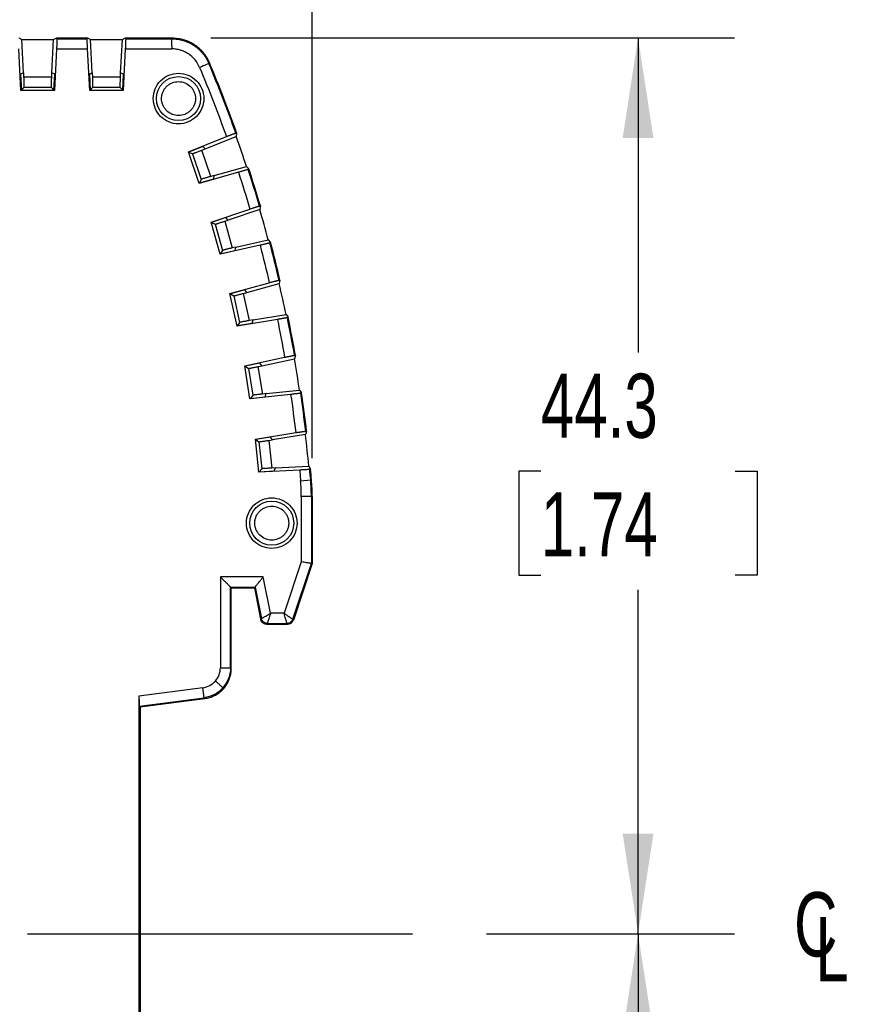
# Model space of a CAD drawing. Header units: millimetres. Extents: x 10 to 410, y 10 to 314.
# Tile 11 of 21: x 264 to 305, y 126 to 175. Entities that reach past the tile are written whole.
import ezdxf

# ---------------------------------------------------------------- set-up
doc = ezdxf.new("R2010")
doc.units = ezdxf.units.MM
doc.header["$LTSCALE"] = 1.5
doc.linetypes.add('CENTERX2', pattern=[20.32, 12.7, -2.54, 2.54, -2.54])
doc.layers.add('CENTER', color=40, linetype='CENTERX2')
doc.layers.add('DIMENSIONS', color=140, linetype='Continuous', lineweight=25)
doc.styles.add('SLDTEXTSTYLE0', font='TXT', dxfattribs={"width": 0.7})
doc.dimstyles.new('SLDDIMSTYLE0', dxfattribs={"dimtxt": 3.237012, "dimasz": 4.953, "dimexe": 0, "dimexo": 0.0625, "dimgap": 0.809253, "dimtad": 0, "dimtih": 1, "dimtoh": 1, "dimrnd": 1e-09, "dimzin": 12, "dimdsep": 46, "dimtxsty": 'SLDTEXTSTYLE0', "dimsah": 1, "dimcen": 0.09, "dimadec": 0, "dimazin": 3, "dimtfac": 1, "dimtofl": 0, "dimtmove": 0, "dimatfit": 3, "dimfxl": 0, "dimfrac": 2, "dimtolj": 1, "dimtzin": 12, "dimarcsym": 0})
doc.dimstyles.new('SLDDIMSTYLE2', dxfattribs={"dimtxt": 3.237012, "dimasz": 4.953, "dimexe": 0, "dimexo": 0.0625, "dimgap": 0.809253, "dimtad": 0, "dimtih": 1, "dimtoh": 1, "dimrnd": 1e-09, "dimzin": 4, "dimdsep": 46, "dimtxsty": 'SLDTEXTSTYLE0', "dimsah": 1, "dimcen": 0.09, "dimadec": 0, "dimazin": 1, "dimtfac": 1, "dimtofl": 0, "dimtmove": 0, "dimatfit": 3, "dimfxl": 0, "dimfrac": 2, "dimtolj": 1, "dimtzin": 12, "dimarcsym": 0})

# ---------------------------------------------------------------- blocks, each defined once
blk = doc.blocks.new('SW_SYMBOL_MOD_CL')
at = {"layer": 'DIMENSIONS', "color": 0, "char_height": 1181, "attachment_point": 5, "style": 'SLDTEXTSTYLE0'}
for s, insert in [('C', (600, 900)), ('L', (900, 450))]:
    blk.add_mtext(s, dxfattribs=dict(at, insert=insert))
blk = doc.blocks.new('_D_2')
at = {"layer": 'DIMENSIONS'}
for p, q in [((287.148, 129.557), (299.401, 129.557)), ((294.639, 129.557), (294.639, 111.075)), ((289.829, 105.206), (288.742, 105.206)), ((288.742, 105.206), (288.742, 100.061)), ((299.448, 105.206), (300.535, 105.206)), ((300.535, 105.206), (300.535, 100.061)), ((288.742, 100.061), (289.829, 100.061)), ((300.535, 100.061), (299.448, 100.061)), ((294.639, 79.015), (294.639, 99.336)), ((277.929, 79.015), (299.401, 79.015))]:
    blk.add_line(p, q, dxfattribs=at)
for points in [[(294.639, 129.557), (293.877, 124.604), (295.401, 124.604)], [(294.639, 79.015), (295.401, 83.968), (293.877, 83.968)]]:
    blk.add_solid(points, dxfattribs=at)
at = {"layer": 'DIMENSIONS', "char_height": 3.175, "attachment_point": 1, "style": 'SLDTEXTSTYLE0'}
for s, insert in [('50.5', (289.829, 110.023)), ('1.99', (289.829, 104.154))]:
    blk.add_mtext(s, dxfattribs=dict(at, insert=insert))
blk = doc.blocks.new('_D_3')
at = {"layer": 'DIMENSIONS'}
for p, q in [((273.505, 173.865), (299.401, 173.865)), ((294.639, 173.865), (294.639, 158.312)), ((289.829, 152.442), (288.742, 152.442)), ((288.742, 152.442), (288.742, 147.298)), ((299.448, 152.442), (300.535, 152.442)), ((300.535, 152.442), (300.535, 147.298)), ((288.742, 147.298), (289.829, 147.298)), ((300.535, 147.298), (299.448, 147.298)), ((294.639, 129.557), (294.639, 146.573)), ((287.148, 129.557), (299.401, 129.557))]:
    blk.add_line(p, q, dxfattribs=at)
for points in [[(294.639, 173.865), (293.877, 168.912), (295.401, 168.912)], [(294.639, 129.557), (295.401, 134.51), (293.877, 134.51)]]:
    blk.add_solid(points, dxfattribs=at)
at = {"layer": 'DIMENSIONS', "char_height": 3.175, "attachment_point": 1, "style": 'SLDTEXTSTYLE0'}
for s, insert in [('44.3', (289.829, 157.26)), ('1.74', (289.829, 151.391))]:
    blk.add_mtext(s, dxfattribs=dict(at, insert=insert))
blk = doc.blocks.new('_D_4')
at = {"layer": 'DIMENSIONS'}
for p, q in [((163.524, 130.875), (163.524, 197.658)), ((278.524, 153.083), (278.524, 197.658)), ((163.524, 192.895), (211.851, 192.895)), ((216.237, 192.895), (215.15, 192.895)), ((215.15, 192.895), (215.15, 187.751)), ((225.856, 192.895), (226.943, 192.895)), ((226.943, 192.895), (226.943, 187.751)), ((278.524, 192.895), (230.243, 192.895)), ((215.15, 187.751), (216.237, 187.751)), ((226.943, 187.751), (225.856, 187.751))]:
    blk.add_line(p, q, dxfattribs=at)
for points in [[(163.524, 192.895), (168.477, 192.133), (168.477, 193.657)], [(278.524, 192.895), (273.571, 193.657), (273.571, 192.133)]]:
    blk.add_solid(points, dxfattribs=at)
at = {"layer": 'DIMENSIONS', "char_height": 3.175, "attachment_point": 1, "style": 'SLDTEXTSTYLE0'}
for s, insert in [('115.0', (214.891, 197.713)), ('4.53', (216.237, 191.843))]:
    blk.add_mtext(s, dxfattribs=dict(at, insert=insert))

msp = doc.modelspace()

# ---------------------------------------------------------------- linework, layer by layer
for p, q in [((264.009, 173.865), (264.162, 173.791)), ((264.248, 172.139), (264.162, 173.791)), ((264.162, 173.791), (265.736, 173.791)), ((265.649, 172.139), (265.736, 173.791)), ((265.736, 173.791), (265.888, 173.865)), ((265.888, 173.865), (265.9, 173.824)), ((265.888, 173.865), (267.409, 173.865)), ((265.9, 173.824), (267.398, 173.824)), ((267.398, 173.824), (267.409, 173.865)), ((267.409, 173.865), (267.562, 173.791)), ((267.648, 172.139), (267.562, 173.791)), ((267.562, 173.791), (269.136, 173.791)), ((269.049, 172.139), (269.136, 173.791)), ((269.136, 173.791), (269.288, 173.865)), ((269.288, 173.865), (269.3, 173.824)), ((269.288, 173.865), (271.6, 173.865)), ((269.3, 173.824), (271.573, 173.824)), ((271.6, 173.865), (271.573, 173.824)), ((264.124, 171.265), (264.016, 173.325)), ((265.882, 173.325), (265.774, 171.265)), ((265.882, 173.325), (267.416, 173.325)), ((267.524, 171.265), (267.416, 173.325)), ((269.282, 173.325), (269.174, 171.265)), ((269.282, 173.325), (271.577, 173.325)), ((273.427, 172.615), (273.416, 172.598)), ((273.443, 172.639), (273.427, 172.615)), ((264.248, 172.139), (264.104, 172.065)), ((264.104, 172.065), (264.144, 171.287)), ((264.263, 172.139), (264.248, 172.139)), ((264.271, 171.927), (264.263, 172.139)), ((265.627, 171.927), (264.271, 171.927)), ((265.634, 172.139), (265.627, 171.927)), ((265.649, 172.139), (265.634, 172.139)), ((265.794, 172.065), (265.649, 172.139)), ((265.753, 171.287), (265.794, 172.065)), ((267.648, 172.139), (267.504, 172.065)), ((267.504, 172.065), (267.544, 171.287)), ((267.663, 172.139), (267.648, 172.139)), ((267.671, 171.927), (267.663, 172.139)), ((269.027, 171.927), (267.671, 171.927)), ((269.034, 172.139), (269.027, 171.927)), ((269.049, 172.139), (269.034, 172.139)), ((269.194, 172.065), (269.049, 172.139)), ((269.153, 171.287), (269.194, 172.065)), ((264.124, 171.265), (264.144, 171.287)), ((265.774, 171.265), (264.124, 171.265)), ((264.144, 171.287), (264.279, 171.427)), ((264.279, 171.427), (265.618, 171.427)), ((265.618, 171.427), (265.753, 171.287)), ((265.753, 171.287), (265.774, 171.265)), ((267.524, 171.265), (267.544, 171.287)), ((269.174, 171.265), (267.524, 171.265)), ((267.544, 171.287), (267.679, 171.427)), ((267.679, 171.427), (269.018, 171.427)), ((269.018, 171.427), (269.153, 171.287)), ((269.153, 171.287), (269.174, 171.265)), ((274.745, 169.162), (274.788, 169.164)), ((274.788, 169.164), (274.768, 168.997)), ((272.401, 168.233), (274.279, 168.984)), ((273.234, 168.383), (274.768, 168.997)), ((272.933, 166.671), (272.401, 168.233)), ((272.401, 168.233), (272.429, 168.221)), ((273.115, 168.495), (272.429, 168.221)), ((272.429, 168.221), (272.604, 168.14)), ((272.604, 168.14), (273.037, 166.869)), ((273.071, 168.318), (273.234, 168.383)), ((273.516, 167.013), (273.071, 168.318)), ((273.234, 168.383), (273.115, 168.495)), ((274.879, 167.222), (272.933, 166.671)), ((273.684, 167.061), (273.516, 167.013)), ((273.658, 166.899), (273.684, 167.061)), ((273.684, 167.061), (275.274, 167.511)), ((275.274, 167.511), (275.392, 167.39)), ((275.392, 167.39), (275.357, 167.366)), ((272.947, 166.698), (272.933, 166.671)), ((272.947, 166.698), (273.658, 166.899)), ((273.037, 166.869), (272.947, 166.698)), ((273.526, 164.756), (275.442, 165.401)), ((275.932, 165.386), (274.365, 164.859)), ((275.918, 165.553), (275.96, 165.553)), ((275.96, 165.553), (275.932, 165.386)), ((273.97, 163.167), (273.526, 164.756)), ((273.526, 164.756), (273.552, 164.742)), ((274.253, 164.978), (273.552, 164.742)), ((273.552, 164.742), (273.723, 164.652)), ((273.723, 164.652), (274.084, 163.358)), ((274.2, 164.803), (274.365, 164.859)), ((274.2, 164.803), (274.57, 163.476)), ((274.365, 164.859), (274.253, 164.978)), ((274.741, 163.514), (276.354, 163.874)), ((276.354, 163.874), (276.465, 163.747)), ((276.465, 163.747), (276.428, 163.725)), ((275.943, 163.608), (273.97, 163.167)), ((273.985, 163.193), (273.97, 163.167)), ((274.084, 163.358), (273.985, 163.193)), ((273.985, 163.193), (274.707, 163.354)), ((274.741, 163.514), (274.57, 163.476)), ((274.707, 163.354), (274.741, 163.514)), ((274.455, 161.222), (276.404, 161.759)), ((275.298, 161.278), (276.892, 161.717)), ((276.887, 161.883), (276.93, 161.881)), ((276.93, 161.881), (276.892, 161.717)), ((274.809, 159.61), (274.455, 161.222)), ((274.455, 161.222), (274.48, 161.206)), ((275.193, 161.403), (274.48, 161.206)), ((274.48, 161.206), (274.645, 161.107)), ((275.13, 161.231), (275.298, 161.278)), ((275.426, 159.885), (275.13, 161.231)), ((275.298, 161.278), (275.193, 161.403)), ((274.645, 161.107), (274.934, 159.795)), ((276.804, 159.941), (274.809, 159.61)), ((274.934, 159.795), (274.826, 159.635)), ((274.826, 159.635), (275.555, 159.756)), ((275.598, 159.914), (275.426, 159.885)), ((275.555, 159.756), (275.598, 159.914)), ((275.598, 159.914), (277.229, 160.183)), ((277.229, 160.183), (277.332, 160.05)), ((277.332, 160.05), (277.295, 160.03)), ((274.826, 159.635), (274.809, 159.61)), ((275.185, 157.641), (277.161, 158.068)), ((276.03, 157.65), (277.646, 157.999)), ((277.693, 158.161), (277.646, 157.999)), ((277.651, 158.166), (277.693, 158.161)), ((275.448, 156.012), (275.185, 157.641)), ((275.185, 157.641), (275.209, 157.624)), ((275.932, 157.78), (275.209, 157.624)), ((275.209, 157.624), (275.369, 157.516)), ((275.369, 157.516), (275.583, 156.19)), ((275.859, 157.613), (276.03, 157.65)), ((276.08, 156.252), (275.859, 157.613)), ((276.03, 157.65), (275.932, 157.78)), ((276.253, 156.271), (277.897, 156.45)), ((277.897, 156.45), (277.992, 156.311)), ((277.458, 156.231), (275.448, 156.012)), ((275.467, 156.036), (275.448, 156.012)), ((275.583, 156.19), (275.467, 156.036)), ((275.467, 156.036), (276.202, 156.116)), ((276.253, 156.271), (276.08, 156.252)), ((276.202, 156.116), (276.253, 156.271)), ((277.992, 156.311), (277.954, 156.293)), ((278.247, 154.404), (278.191, 154.245)), ((278.205, 154.411), (278.247, 154.404)), ((275.713, 154.025), (277.71, 154.342)), ((275.886, 152.384), (275.713, 154.025)), ((275.713, 154.025), (275.737, 154.007)), ((276.468, 154.123), (275.737, 154.007)), ((275.737, 154.007), (275.89, 153.89)), ((276.386, 153.959), (276.558, 153.987)), ((276.386, 153.959), (276.53, 152.588)), ((276.558, 153.987), (276.468, 154.123)), ((278.191, 154.245), (276.558, 153.987)), ((275.89, 153.89), (276.031, 152.554)), ((277.905, 152.49), (275.886, 152.384)), ((276.031, 152.554), (275.905, 152.407)), ((275.905, 152.407), (276.644, 152.446)), ((276.704, 152.598), (276.53, 152.588)), ((276.644, 152.446), (276.704, 152.598)), ((276.704, 152.598), (278.355, 152.684)), ((277.905, 152.49), (277.951, 151.964)), ((278.355, 152.684), (278.443, 152.54)), ((278.443, 152.54), (278.403, 152.524)), ((275.905, 152.407), (275.886, 152.384)), ((277.951, 151.964), (278.449, 152.005)), ((278.449, 152.005), (278.489, 152.007)), ((277.984, 151.176), (277.984, 147.953)), ((278.483, 151.176), (277.984, 151.176)), ((278.483, 151.176), (278.524, 151.178)), ((278.483, 151.176), (278.483, 147.872)), ((278.524, 151.178), (278.524, 147.865)), ((277.984, 147.953), (277.134, 145.405)), ((277.563, 145.111), (278.483, 147.872)), ((278.524, 147.865), (277.592, 145.07)), ((278.524, 147.865), (278.483, 147.872)), ((276.106, 147.205), (273.984, 147.205)), ((273.984, 147.205), (273.984, 142.714)), ((276.466, 145.405), (276.106, 147.205)), ((274.483, 146.705), (275.697, 146.705)), ((274.483, 142.714), (274.483, 146.705)), ((274.483, 146.705), (274.524, 146.665)), ((274.524, 146.665), (275.669, 146.665)), ((274.524, 142.679), (274.524, 146.665)), ((275.664, 146.664), (275.975, 145.111)), ((275.669, 146.665), (275.697, 146.705)), ((275.697, 146.705), (276.009, 145.147)), ((275.975, 145.111), (276.009, 145.147)), ((277.134, 145.405), (276.466, 145.405)), ((276.303, 144.906), (276.269, 144.865)), ((276.269, 144.865), (277.308, 144.865)), ((276.303, 144.906), (277.278, 144.906)), ((277.308, 144.865), (277.278, 144.906)), ((277.563, 145.111), (277.592, 145.07)), ((274.483, 142.714), (274.524, 142.679)), ((273.115, 141.724), (269.958, 141.309)), ((273.181, 141.229), (273.115, 141.724)), ((269.958, 141.309), (269.958, 117.937)), ((269.983, 140.808), (273.181, 141.229)), ((270.024, 140.773), (269.983, 140.808)), ((270.024, 140.773), (272.824, 141.141)), ((270.024, 140.773), (270.024, 118.473)), ((272.824, 141.141), (273.221, 141.194)), ((273.181, 141.229), (273.221, 141.194))]:
    msp.add_line(p, q)
for centre in [(271.914, 170.865), (276.524, 149.865)]:
    msp.add_circle(centre, 1.089)
for radius, start, end in [(67.959, 19.59986, 22.7065), (68, 19.58975, 22.72924), (67.959, 16.39986, 18.00014), (68, 16.38975, 18.01025), (67.959, 13.19986, 14.80014), (68, 13.18975, 14.81025), (67.959, 9.99986, 11.60014), (68, 9.98975, 11.61025), (67.959, 6.79986, 8.40014), (68, 6.78975, 8.41025), (67.959, 4.76063, 5.20014), (68, 4.75953, 5.21025)]:
    msp.add_arc((210.724, 146.365), radius, start, end)
for points, knots in [([(265.9, 173.824), (265.9, 173.822), (265.9, 173.818), (265.9, 173.801), (265.9, 173.774), (265.899, 173.736), (265.898, 173.689), (265.895, 173.632), (265.893, 173.565), (265.89, 173.491), (265.886, 173.41), (265.883, 173.354), (265.882, 173.325)], [0, 0, 0, 0, 0.087354, 0.177505, 0.27046, 0.366223, 0.464799, 0.566191, 0.670405, 0.777442, 0.887306, 1, 1, 1, 1]), ([(267.416, 173.325), (267.415, 173.349), (267.412, 173.396), (267.409, 173.464), (267.406, 173.529), (267.404, 173.588), (267.402, 173.642), (267.4, 173.689), (267.399, 173.729), (267.398, 173.762), (267.397, 173.788), (267.397, 173.807), (267.397, 173.82), (267.398, 173.823), (267.398, 173.824)], [0, 0, 0, 0, 0.094115, 0.186263, 0.276446, 0.364666, 0.450923, 0.535222, 0.617562, 0.697949, 0.776382, 0.852867, 0.927405, 1, 1, 1, 1]), ([(269.3, 173.824), (269.3, 173.822), (269.3, 173.818), (269.3, 173.801), (269.3, 173.774), (269.299, 173.736), (269.298, 173.689), (269.295, 173.632), (269.293, 173.565), (269.29, 173.491), (269.286, 173.41), (269.283, 173.354), (269.282, 173.325)], [0, 0, 0, 0, 0.087354, 0.177505, 0.27046, 0.366223, 0.464799, 0.566191, 0.670405, 0.777442, 0.887306, 1, 1, 1, 1]), ([(271.573, 173.824), (271.573, 173.822), (271.573, 173.818), (271.573, 173.799), (271.573, 173.773), (271.574, 173.739), (271.574, 173.701), (271.574, 173.659), (271.574, 173.617), (271.574, 173.574), (271.574, 173.534), (271.574, 173.496), (271.575, 173.462), (271.575, 173.431), (271.575, 173.404), (271.575, 173.38), (271.576, 173.361), (271.576, 173.346), (271.576, 173.334), (271.576, 173.328), (271.577, 173.325)], [0, 0, 0, 0, 0.092757, 0.184609, 0.274365, 0.361031, 0.443425, 0.52074, 0.592538, 0.658504, 0.718409, 0.772156, 0.819829, 0.861647, 0.897809, 0.928502, 0.953907, 0.974193, 0.989515, 1, 1, 1, 1]), ([(271.573, 173.824), (271.622, 173.823), (271.72, 173.821), (271.866, 173.804), (272.01, 173.778), (272.152, 173.74), (272.291, 173.693), (272.425, 173.635), (272.556, 173.568), (272.681, 173.491), (272.8, 173.405), (272.912, 173.311), (273.018, 173.209), (273.115, 173.099), (273.204, 172.983), (273.284, 172.86), (273.356, 172.732), (273.396, 172.643), (273.416, 172.598)], [0, 0, 0, 0, 0.06251, 0.125015, 0.187517, 0.250015, 0.312511, 0.375005, 0.437499, 0.499992, 0.562485, 0.624979, 0.687474, 0.749972, 0.812473, 0.874978, 0.937486, 1, 1, 1, 1]), ([(271.6, 173.865), (271.649, 173.864), (271.747, 173.862), (271.892, 173.845), (272.037, 173.818), (272.178, 173.781), (272.317, 173.733), (272.452, 173.676), (272.583, 173.608), (272.708, 173.532), (272.827, 173.446), (272.939, 173.352), (273.044, 173.25), (273.142, 173.14), (273.231, 173.023), (273.312, 172.901), (273.383, 172.773), (273.423, 172.683), (273.443, 172.639)], [0, 0, 0, 0, 0.0625, 0.124998, 0.187495, 0.24999, 0.312485, 0.37498, 0.437474, 0.49997, 0.562466, 0.624963, 0.687463, 0.749964, 0.812468, 0.874975, 0.937486, 1, 1, 1, 1]), ([(272.955, 172.405), (272.899, 172.541), (272.745, 172.794), (272.472, 173.042), (272.247, 173.168), (272.112, 173.226), (271.974, 173.274), (271.796, 173.314), (271.649, 173.325), (271.577, 173.325)], [0, 0, 0, 0, 0.00043732, 0.00087464, 0.0010933, 0.00120263, 0.00131196, 0.00153062, 0.001746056, 0.001746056, 0.001746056, 0.001746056]), ([(273.416, 172.598), (273.41, 172.595), (273.357, 172.574), (273.188, 172.503), (273.072, 172.454), (272.955, 172.405)], [0, 0, 0, 0, 0.5, 0.5, 1, 1, 1, 1]), ([(264.279, 171.427), (264.28, 171.428), (264.28, 171.43), (264.281, 171.443), (264.281, 171.467), (264.281, 171.508), (264.28, 171.573), (264.279, 171.652), (264.276, 171.74), (264.274, 171.833), (264.272, 171.895), (264.271, 171.927)], [0, 0, 0, 0, 0.079074, 0.158774, 0.240301, 0.367271, 0.499965, 0.626817, 0.759682, 0.878366, 1, 1, 1, 1]), ([(265.627, 171.927), (265.626, 171.906), (265.625, 171.865), (265.623, 171.804), (265.621, 171.733), (265.619, 171.653), (265.617, 171.575), (265.616, 171.509), (265.616, 171.463), (265.617, 171.433), (265.618, 171.429), (265.618, 171.427)], [0, 0, 0, 0, 0.0791107, 0.158845, 0.2404025, 0.3674066, 0.5001141, 0.6269546, 0.7597835, 0.8784221, 1, 1, 1, 1]), ([(267.679, 171.427), (267.68, 171.428), (267.68, 171.43), (267.681, 171.443), (267.681, 171.467), (267.681, 171.508), (267.68, 171.573), (267.679, 171.652), (267.676, 171.74), (267.674, 171.833), (267.672, 171.895), (267.671, 171.927)], [0, 0, 0, 0, 0.079074, 0.158774, 0.240301, 0.367271, 0.499965, 0.626817, 0.759682, 0.878366, 1, 1, 1, 1]), ([(269.027, 171.927), (269.026, 171.906), (269.025, 171.865), (269.023, 171.804), (269.021, 171.733), (269.019, 171.653), (269.017, 171.575), (269.016, 171.509), (269.016, 171.463), (269.017, 171.433), (269.018, 171.429), (269.018, 171.427)], [0, 0, 0, 0, 0.079111, 0.158845, 0.240403, 0.367407, 0.500114, 0.626955, 0.759784, 0.878422, 1, 1, 1, 1]), ([(273.164, 170.865), (273.164, 171.029), (273.131, 171.192), (273.006, 171.495), (272.913, 171.633), (272.682, 171.865), (272.543, 171.957), (272.241, 172.082), (272.077, 172.115), (271.75, 172.115), (271.587, 172.082), (271.284, 171.957), (271.146, 171.865), (270.914, 171.633), (270.822, 171.495), (270.696, 171.192), (270.664, 171.029), (270.664, 170.701), (270.696, 170.538), (270.822, 170.235), (270.914, 170.097), (271.146, 169.865), (271.284, 169.773), (271.587, 169.648), (271.75, 169.615), (272.077, 169.615), (272.241, 169.648), (272.543, 169.773), (272.682, 169.865), (272.913, 170.097), (273.006, 170.235), (273.131, 170.538), (273.164, 170.701), (273.164, 170.865)], [0, 0, 0, 0, 0.0625, 0.0625, 0.125, 0.125, 0.1875, 0.1875, 0.25, 0.25, 0.3125, 0.3125, 0.375, 0.375, 0.4375, 0.4375, 0.5, 0.5, 0.5625, 0.5625, 0.625, 0.625, 0.6875, 0.6875, 0.75, 0.75, 0.8125, 0.8125, 0.875, 0.875, 0.9375, 0.9375, 1, 1, 1, 1]), ([(271.074, 170.865), (271.075, 170.891), (271.077, 170.944), (271.088, 171.022), (271.107, 171.099), (271.142, 171.203), (271.207, 171.329), (271.316, 171.462), (271.45, 171.572), (271.645, 171.673), (271.914, 171.725), (272.239, 171.663), (272.476, 171.507), (272.621, 171.329), (272.697, 171.18), (272.745, 171.023), (272.75, 170.918), (272.753, 170.865)], [0, 0, 0, 0, 0.030144, 0.060068, 0.090041, 0.120331, 0.185238, 0.250541, 0.315449, 0.380751, 0.500409, 0.620068, 0.749585, 0.814494, 0.879795, 0.939801, 1, 1, 1, 1]), ([(272.753, 170.865), (272.753, 170.839), (272.751, 170.786), (272.74, 170.708), (272.721, 170.631), (272.686, 170.527), (272.621, 170.401), (272.512, 170.268), (272.378, 170.158), (272.183, 170.057), (271.914, 170.005), (271.589, 170.067), (271.352, 170.223), (271.207, 170.401), (271.131, 170.55), (271.083, 170.707), (271.077, 170.812), (271.074, 170.865)], [0, 0, 0, 0, 0.030144, 0.060068, 0.090041, 0.120331, 0.185238, 0.250541, 0.315449, 0.380751, 0.500409, 0.620068, 0.749585, 0.814494, 0.879795, 0.939801, 1, 1, 1, 1]), ([(274.279, 168.984), (274.3, 168.993), (274.343, 169.01), (274.405, 169.034), (274.464, 169.057), (274.519, 169.078), (274.568, 169.098), (274.613, 169.115), (274.651, 169.129), (274.683, 169.141), (274.709, 169.15), (274.728, 169.157), (274.74, 169.161), (274.744, 169.162), (274.745, 169.162)], [0, 0, 0, 0, 0.091115, 0.18081, 0.269087, 0.355947, 0.441392, 0.525423, 0.608041, 0.689247, 0.769045, 0.847435, 0.924419, 1, 1, 1, 1]), ([(272.604, 168.14), (272.605, 168.14), (272.607, 168.14), (272.62, 168.144), (272.642, 168.152), (272.681, 168.166), (272.742, 168.189), (272.816, 168.217), (272.897, 168.249), (272.984, 168.283), (273.042, 168.306), (273.071, 168.318)], [0, 0, 0, 0, 0.07905, 0.158725, 0.240227, 0.367165, 0.499844, 0.626699, 0.759588, 0.878313, 1, 1, 1, 1]), ([(275.357, 167.366), (275.355, 167.365), (275.351, 167.363), (275.333, 167.357), (275.306, 167.348), (275.27, 167.337), (275.223, 167.322), (275.168, 167.306), (275.104, 167.287), (275.034, 167.266), (274.958, 167.244), (274.905, 167.229), (274.879, 167.222)], [0, 0, 0, 0, 0.09087, 0.183761, 0.278676, 0.375619, 0.474592, 0.575598, 0.67864, 0.783719, 0.890839, 1, 1, 1, 1]), ([(273.516, 167.013), (273.496, 167.007), (273.456, 166.996), (273.397, 166.979), (273.329, 166.96), (273.253, 166.937), (273.178, 166.915), (273.115, 166.896), (273.071, 166.882), (273.042, 166.872), (273.038, 166.87), (273.037, 166.869)], [0, 0, 0, 0, 0.079147, 0.158912, 0.240496, 0.367525, 0.500236, 0.627061, 0.759858, 0.87846, 1, 1, 1, 1]), ([(275.442, 165.401), (275.464, 165.408), (275.507, 165.423), (275.571, 165.444), (275.631, 165.464), (275.687, 165.482), (275.738, 165.498), (275.783, 165.513), (275.822, 165.525), (275.855, 165.535), (275.881, 165.543), (275.9, 165.549), (275.913, 165.552), (275.916, 165.552), (275.918, 165.553)], [0, 0, 0, 0, 0.091115, 0.18081, 0.269087, 0.355947, 0.441392, 0.525423, 0.608041, 0.689247, 0.769045, 0.847435, 0.924419, 1, 1, 1, 1]), ([(273.723, 164.652), (273.724, 164.652), (273.726, 164.652), (273.739, 164.655), (273.762, 164.661), (273.802, 164.674), (273.863, 164.693), (273.939, 164.717), (274.022, 164.744), (274.111, 164.774), (274.17, 164.793), (274.2, 164.803)], [0, 0, 0, 0, 0.07905, 0.158725, 0.240227, 0.367165, 0.499844, 0.626699, 0.759588, 0.878313, 1, 1, 1, 1]), ([(276.428, 163.725), (276.426, 163.724), (276.422, 163.723), (276.404, 163.717), (276.377, 163.71), (276.34, 163.701), (276.293, 163.689), (276.236, 163.676), (276.172, 163.661), (276.1, 163.644), (276.023, 163.626), (275.97, 163.614), (275.943, 163.608)], [0, 0, 0, 0, 0.0908702, 0.1837612, 0.2786764, 0.3756191, 0.474592, 0.575598, 0.6786396, 0.783719, 0.8908385, 1, 1, 1, 1]), ([(274.57, 163.476), (274.55, 163.471), (274.51, 163.462), (274.45, 163.449), (274.381, 163.433), (274.304, 163.415), (274.227, 163.396), (274.163, 163.381), (274.119, 163.369), (274.09, 163.361), (274.086, 163.359), (274.084, 163.358)], [0, 0, 0, 0, 0.079147, 0.158912, 0.240496, 0.367525, 0.500236, 0.627061, 0.759858, 0.87846, 1, 1, 1, 1]), ([(276.404, 161.759), (276.426, 161.765), (276.47, 161.777), (276.535, 161.794), (276.596, 161.811), (276.653, 161.826), (276.705, 161.839), (276.751, 161.851), (276.79, 161.861), (276.823, 161.87), (276.85, 161.876), (276.869, 161.88), (276.883, 161.883), (276.886, 161.883), (276.887, 161.883)], [0, 0, 0, 0, 0.091115, 0.18081, 0.269087, 0.355947, 0.441392, 0.525423, 0.608041, 0.689247, 0.769045, 0.847435, 0.924419, 1, 1, 1, 1]), ([(274.645, 161.107), (274.646, 161.107), (274.649, 161.107), (274.662, 161.109), (274.685, 161.114), (274.725, 161.124), (274.788, 161.14), (274.865, 161.16), (274.949, 161.182), (275.039, 161.206), (275.099, 161.223), (275.13, 161.231)], [0, 0, 0, 0, 0.0790499, 0.1587245, 0.2402267, 0.3671655, 0.4998435, 0.6266988, 0.7595884, 0.8783127, 1, 1, 1, 1]), ([(275.426, 159.885), (275.406, 159.882), (275.365, 159.875), (275.305, 159.865), (275.234, 159.853), (275.156, 159.839), (275.079, 159.825), (275.014, 159.813), (274.969, 159.804), (274.94, 159.797), (274.936, 159.796), (274.934, 159.795)], [0, 0, 0, 0, 0.079147, 0.158912, 0.240496, 0.367525, 0.500236, 0.627061, 0.759858, 0.87846, 1, 1, 1, 1]), ([(277.295, 160.03), (277.293, 160.03), (277.289, 160.028), (277.271, 160.024), (277.243, 160.018), (277.205, 160.011), (277.157, 160.002), (277.101, 159.992), (277.035, 159.98), (276.963, 159.968), (276.885, 159.954), (276.831, 159.945), (276.804, 159.941)], [0, 0, 0, 0, 0.0908702, 0.1837612, 0.2786764, 0.3756191, 0.474592, 0.575598, 0.6786396, 0.783719, 0.8908385, 1, 1, 1, 1]), ([(277.161, 158.068), (277.183, 158.073), (277.228, 158.083), (277.293, 158.097), (277.355, 158.11), (277.413, 158.121), (277.465, 158.132), (277.512, 158.141), (277.552, 158.149), (277.586, 158.156), (277.613, 158.16), (277.632, 158.164), (277.646, 158.166), (277.649, 158.166), (277.651, 158.166)], [0, 0, 0, 0, 0.091115, 0.18081, 0.269087, 0.355947, 0.441392, 0.525423, 0.608041, 0.689247, 0.769045, 0.847435, 0.924419, 1, 1, 1, 1]), ([(275.369, 157.516), (275.37, 157.515), (275.372, 157.515), (275.385, 157.517), (275.408, 157.521), (275.449, 157.528), (275.513, 157.54), (275.59, 157.556), (275.676, 157.574), (275.768, 157.593), (275.828, 157.606), (275.859, 157.613)], [0, 0, 0, 0, 0.07905, 0.158725, 0.240227, 0.367165, 0.499844, 0.626699, 0.759588, 0.878313, 1, 1, 1, 1]), ([(276.08, 156.252), (276.059, 156.25), (276.018, 156.245), (275.958, 156.239), (275.887, 156.231), (275.808, 156.221), (275.73, 156.212), (275.665, 156.203), (275.619, 156.197), (275.589, 156.192), (275.585, 156.19), (275.583, 156.19)], [0, 0, 0, 0, 0.079147, 0.158912, 0.240496, 0.367525, 0.500236, 0.627061, 0.759858, 0.87846, 1, 1, 1, 1]), ([(277.954, 156.293), (277.952, 156.292), (277.948, 156.291), (277.929, 156.288), (277.901, 156.284), (277.863, 156.279), (277.815, 156.272), (277.758, 156.265), (277.692, 156.257), (277.619, 156.249), (277.54, 156.24), (277.486, 156.234), (277.458, 156.231)], [0, 0, 0, 0, 0.09087, 0.183761, 0.278676, 0.375619, 0.474592, 0.575598, 0.67864, 0.783719, 0.890839, 1, 1, 1, 1]), ([(277.71, 154.342), (277.733, 154.345), (277.778, 154.352), (277.845, 154.362), (277.907, 154.372), (277.965, 154.38), (278.018, 154.388), (278.065, 154.395), (278.106, 154.4), (278.14, 154.405), (278.167, 154.408), (278.187, 154.41), (278.2, 154.412), (278.203, 154.412), (278.205, 154.411)], [0, 0, 0, 0, 0.0911147, 0.18081, 0.2690872, 0.3559475, 0.4413922, 0.5254227, 0.6080406, 0.6892475, 0.7690449, 0.8474349, 0.9244192, 1, 1, 1, 1]), ([(275.89, 153.89), (275.891, 153.889), (275.894, 153.889), (275.907, 153.89), (275.93, 153.893), (275.972, 153.898), (276.035, 153.906), (276.114, 153.918), (276.201, 153.931), (276.293, 153.945), (276.354, 153.954), (276.386, 153.959)], [0, 0, 0, 0, 0.07905, 0.158725, 0.240227, 0.367165, 0.499844, 0.626699, 0.759588, 0.878313, 1, 1, 1, 1]), ([(276.53, 152.588), (276.509, 152.587), (276.468, 152.585), (276.407, 152.582), (276.336, 152.578), (276.257, 152.573), (276.178, 152.568), (276.113, 152.563), (276.067, 152.559), (276.037, 152.556), (276.033, 152.554), (276.031, 152.554)], [0, 0, 0, 0, 0.079147, 0.158912, 0.240496, 0.367525, 0.500236, 0.627061, 0.759858, 0.87846, 1, 1, 1, 1]), ([(278.403, 152.524), (278.401, 152.524), (278.397, 152.523), (278.378, 152.521), (278.35, 152.518), (278.312, 152.515), (278.263, 152.512), (278.206, 152.508), (278.14, 152.504), (278.066, 152.499), (277.987, 152.495), (277.933, 152.492), (277.905, 152.49)], [0, 0, 0, 0, 0.09087, 0.183761, 0.278676, 0.375619, 0.474592, 0.575598, 0.67864, 0.783719, 0.890839, 1, 1, 1, 1]), ([(277.774, 149.865), (277.774, 150.029), (277.741, 150.192), (277.616, 150.495), (277.523, 150.633), (277.292, 150.865), (277.153, 150.957), (276.851, 151.082), (276.687, 151.115), (276.36, 151.115), (276.197, 151.082), (275.894, 150.957), (275.756, 150.865), (275.524, 150.633), (275.431, 150.495), (275.306, 150.192), (275.274, 150.029), (275.274, 149.701), (275.306, 149.538), (275.431, 149.235), (275.524, 149.097), (275.756, 148.865), (275.894, 148.773), (276.197, 148.648), (276.36, 148.615), (276.687, 148.615), (276.851, 148.648), (277.153, 148.773), (277.292, 148.865), (277.523, 149.097), (277.616, 149.235), (277.741, 149.538), (277.774, 149.701), (277.774, 149.865)], [0, 0, 0, 0, 0.0625, 0.0625, 0.125, 0.125, 0.1875, 0.1875, 0.25, 0.25, 0.3125, 0.3125, 0.375, 0.375, 0.4375, 0.4375, 0.5, 0.5, 0.5625, 0.5625, 0.625, 0.625, 0.6875, 0.6875, 0.75, 0.75, 0.8125, 0.8125, 0.875, 0.875, 0.9375, 0.9375, 1, 1, 1, 1]), ([(275.684, 149.865), (275.685, 149.891), (275.686, 149.944), (275.698, 150.022), (275.716, 150.099), (275.752, 150.203), (275.817, 150.329), (275.926, 150.462), (276.059, 150.572), (276.255, 150.673), (276.524, 150.725), (276.849, 150.663), (277.085, 150.507), (277.23, 150.329), (277.307, 150.18), (277.355, 150.023), (277.36, 149.918), (277.363, 149.865)], [0, 0, 0, 0, 0.030144, 0.060068, 0.090041, 0.120331, 0.185238, 0.250541, 0.315449, 0.380751, 0.500409, 0.620068, 0.749585, 0.814494, 0.879795, 0.939801, 1, 1, 1, 1]), ([(277.363, 149.865), (277.362, 149.839), (277.361, 149.786), (277.349, 149.708), (277.331, 149.631), (277.295, 149.527), (277.231, 149.401), (277.121, 149.268), (276.988, 149.158), (276.792, 149.057), (276.524, 149.005), (276.199, 149.067), (275.962, 149.223), (275.817, 149.401), (275.74, 149.55), (275.693, 149.707), (275.687, 149.812), (275.684, 149.865)], [0, 0, 0, 0, 0.030144, 0.060068, 0.090041, 0.120331, 0.185238, 0.250541, 0.315449, 0.380751, 0.500409, 0.620068, 0.749585, 0.814494, 0.879795, 0.939801, 1, 1, 1, 1]), ([(278.483, 147.872), (278.481, 147.872), (278.476, 147.873), (278.456, 147.876), (278.425, 147.881), (278.382, 147.888), (278.325, 147.897), (278.244, 147.91), (278.128, 147.929), (278.035, 147.944), (277.984, 147.953)], [0, 0, 0, 0, 0.09475, 0.191921, 0.291564, 0.393725, 0.498447, 0.629749, 0.796963, 1, 1, 1, 1]), ([(274.483, 146.705), (274.481, 146.707), (274.478, 146.711), (274.463, 146.726), (274.441, 146.748), (274.411, 146.778), (274.373, 146.816), (274.321, 146.867), (274.251, 146.937), (274.17, 147.018), (274.079, 147.109), (274.019, 147.169), (273.984, 147.205)], [0, 0, 0, 0, 0.065223, 0.133176, 0.20472, 0.28059, 0.361406, 0.44768, 0.575444, 0.724767, 0.838633, 1, 1, 1, 1]), ([(275.697, 146.705), (275.699, 146.707), (275.702, 146.711), (275.714, 146.726), (275.732, 146.748), (275.757, 146.778), (275.787, 146.815), (275.829, 146.867), (275.887, 146.937), (275.953, 147.018), (276.028, 147.109), (276.078, 147.169), (276.106, 147.205)], [0, 0, 0, 0, 0.068854, 0.140119, 0.214424, 0.292322, 0.374293, 0.460751, 0.587149, 0.733215, 0.843785, 1, 1, 1, 1]), ([(276.009, 145.147), (276.01, 145.148), (276.014, 145.15), (276.028, 145.158), (276.048, 145.169), (276.074, 145.184), (276.107, 145.202), (276.157, 145.23), (276.232, 145.273), (276.341, 145.333), (276.423, 145.38), (276.466, 145.405)], [0, 0, 0, 0, 0.079179, 0.158829, 0.239051, 0.319938, 0.401585, 0.484083, 0.637228, 0.809151, 1, 1, 1, 1]), ([(276.303, 144.906), (276.271, 144.906), (276.221, 144.914), (276.156, 144.942), (276.112, 144.973), (276.073, 145.01), (276.033, 145.068), (276.015, 145.116), (276.009, 145.147)], [0, 0, 0, 0, 0.24916, 0.374572, 0.499985, 0.625398, 0.75081, 1, 1, 1, 1]), ([(276.466, 145.405), (276.458, 145.381), (276.442, 145.334), (276.42, 145.266), (276.4, 145.204), (276.382, 145.148), (276.366, 145.099), (276.346, 145.038), (276.326, 144.975), (276.309, 144.921), (276.305, 144.911), (276.303, 144.906)], [0, 0, 0, 0, 0.0979226, 0.1911113, 0.2795822, 0.3633542, 0.4424498, 0.5168959, 0.6806929, 0.8414744, 1, 1, 1, 1]), ([(277.278, 144.906), (277.278, 144.907), (277.276, 144.911), (277.272, 144.926), (277.266, 144.948), (277.257, 144.978), (277.247, 145.014), (277.232, 145.068), (277.208, 145.15), (277.174, 145.269), (277.148, 145.358), (277.134, 145.405)], [0, 0, 0, 0, 0.080021, 0.160449, 0.241362, 0.322834, 0.40494, 0.487752, 0.640312, 0.811025, 1, 1, 1, 1]), ([(277.134, 145.405), (277.155, 145.391), (277.195, 145.363), (277.253, 145.323), (277.306, 145.287), (277.354, 145.254), (277.396, 145.225), (277.448, 145.189), (277.503, 145.152), (277.55, 145.12), (277.558, 145.114), (277.563, 145.111)], [0, 0, 0, 0, 0.096911, 0.189256, 0.277048, 0.360301, 0.439033, 0.513265, 0.677829, 0.839874, 1, 1, 1, 1]), ([(276.269, 144.865), (276.253, 144.866), (276.22, 144.867), (276.171, 144.88), (276.126, 144.9), (276.08, 144.93), (276.025, 144.983), (276, 145.037), (275.984, 145.072)], [0, 0, 0, 0, 0.132375, 0.264754, 0.397141, 0.529536, 0.696428, 1, 1, 1, 1]), ([(277.563, 145.111), (277.553, 145.083), (277.526, 145.028), (277.457, 144.958), (277.369, 144.914), (277.308, 144.906), (277.278, 144.906)], [0, 0, 0, 0, 0.249202, 0.499986, 0.75077, 1, 1, 1, 1]), ([(277.592, 145.07), (277.586, 145.053), (277.572, 145.02), (277.542, 144.976), (277.505, 144.937), (277.461, 144.906), (277.413, 144.883), (277.361, 144.868), (277.326, 144.866), (277.308, 144.865)], [0, 0, 0, 0, 0.142901, 0.285777, 0.428636, 0.571481, 0.71432, 0.857158, 1, 1, 1, 1]), ([(273.984, 142.714), (274.041, 142.714), (274.103, 142.714), (274.222, 142.714), (274.28, 142.714), (274.376, 142.714), (274.415, 142.714), (274.467, 142.714), (274.48, 142.714), (274.483, 142.714)], [0, 0, 0, 0, 0.25, 0.25, 0.5, 0.5, 0.75, 0.75, 1, 1, 1, 1]), ([(273.221, 141.194), (273.262, 141.2), (273.344, 141.213), (273.464, 141.244), (273.579, 141.285), (273.69, 141.334), (273.795, 141.391), (273.895, 141.456), (273.988, 141.528), (274.074, 141.606), (274.174, 141.712), (274.283, 141.854), (274.386, 142.04), (274.464, 142.241), (274.514, 142.456), (274.52, 142.604), (274.524, 142.679)], [0, 0, 0, 0, 0.057842, 0.115114, 0.171816, 0.22795, 0.283517, 0.33852, 0.392958, 0.446834, 0.50015, 0.596453, 0.694582, 0.794544, 0.896347, 1, 1, 1, 1]), ([(274.111, 141.727), (274.108, 141.73), (274.097, 141.739), (274.058, 141.774), (274.028, 141.799), (273.956, 141.863), (273.913, 141.9), (273.825, 141.978), (273.779, 142.018), (273.736, 142.056)], [0, 0, 0, 0, 0.25, 0.25, 0.5, 0.5, 0.75, 0.75, 1, 1, 1, 1]), ([(269.958, 141.309), (269.958, 141.285), (269.958, 141.239), (269.959, 141.172), (269.96, 141.111), (269.962, 141.055), (269.963, 141.005), (269.966, 140.944), (269.97, 140.878), (269.976, 140.823), (269.981, 140.813), (269.983, 140.808)], [0, 0, 0, 0, 0.093187, 0.182532, 0.268044, 0.349733, 0.427611, 0.501692, 0.668555, 0.83459, 1, 1, 1, 1])]:
    msp.add_open_spline(points, degree=3, knots=knots)
for points in [[(272.955, 172.405), (273.427, 171.277), (273.869, 170.136), (274.279, 168.984)], [(275.274, 167.511), (275.111, 168.008), (274.943, 168.503), (274.768, 168.997)], [(274.879, 167.222), (275.075, 166.618), (275.263, 166.011), (275.442, 165.401)], [(276.354, 163.874), (276.219, 164.38), (276.078, 164.884), (275.932, 165.386)], [(275.943, 163.608), (276.105, 162.994), (276.259, 162.377), (276.404, 161.759)], [(277.229, 160.183), (277.123, 160.696), (277.01, 161.207), (276.892, 161.717)], [(276.804, 159.941), (276.931, 159.318), (277.051, 158.694), (277.161, 158.068)], [(277.897, 156.45), (277.819, 156.967), (277.735, 157.484), (277.646, 157.999)], [(277.458, 156.231), (277.551, 155.602), (277.635, 154.972), (277.71, 154.342)], [(278.355, 152.684), (278.306, 153.205), (278.252, 153.726), (278.191, 154.245)], [(277.984, 151.176), (277.984, 151.439), (277.973, 151.702), (277.951, 151.964)], [(278.483, 151.176), (278.483, 151.453), (278.471, 151.73), (278.449, 152.005)], [(278.524, 151.178), (278.524, 151.455), (278.512, 151.731), (278.489, 152.007)], [(278.524, 151.178), (278.524, 151.455), (278.512, 151.731), (278.489, 152.007)], [(275.975, 145.111), (275.977, 145.098), (275.98, 145.085), (275.984, 145.072)], [(273.736, 142.056), (273.895, 142.237), (273.984, 142.473), (273.984, 142.714)], [(274.483, 142.714), (274.483, 142.353), (274.349, 141.998), (274.111, 141.727)], [(273.115, 141.724), (273.354, 141.756), (273.577, 141.875), (273.736, 142.056)], [(274.111, 141.727), (273.873, 141.455), (273.539, 141.277), (273.181, 141.229)]]:
    msp.add_open_spline(points, degree=3)
at = {"layer": 'CENTER'}
msp.add_line((264.44, 129.557), (285.243, 129.557), dxfattribs=at)

# ---------------------------------------------------------------- block references
at = {"layer": 'DIMENSIONS', "xscale": 0.002688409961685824, "yscale": 0.002688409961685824, "zscale": 0.002688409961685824}
msp.add_blockref('SW_SYMBOL_MOD_CL', (301.812, 127.58), dxfattribs=at)

# ---------------------------------------------------------------- dimensions: what is measured, and where the dimension line sits
at = {"layer": 'DIMENSIONS'}
dim = msp.add_linear_dim(base=(278.524, 192.895), p1=(163.524, 128.97), p2=(278.524, 151.178), dimstyle='SLDDIMSTYLE2', dxfattribs=at)
dim.commit()
dim.dimension.update_dxf_attribs({"geometry": '_D_4', "text_midpoint": (221.047, 192.895), "dimtype": 160})
for base, p1, p2, picture, middle in [((294.639, 173.865), (285.243, 129.557), (271.6, 173.865), '_D_3', (294.639, 152.442)), ((294.639, 129.557), (276.024, 79.015), (285.243, 129.557), '_D_2', (294.639, 105.206))]:
    dim = msp.add_linear_dim(base=base, p1=p1, p2=p2, angle=90, dimstyle='SLDDIMSTYLE0', dxfattribs=at)
    dim.commit()
    dim.dimension.update_dxf_attribs({"geometry": picture, "text_midpoint": middle, "dimtype": 160})

doc.saveas('drawing.dxf')
